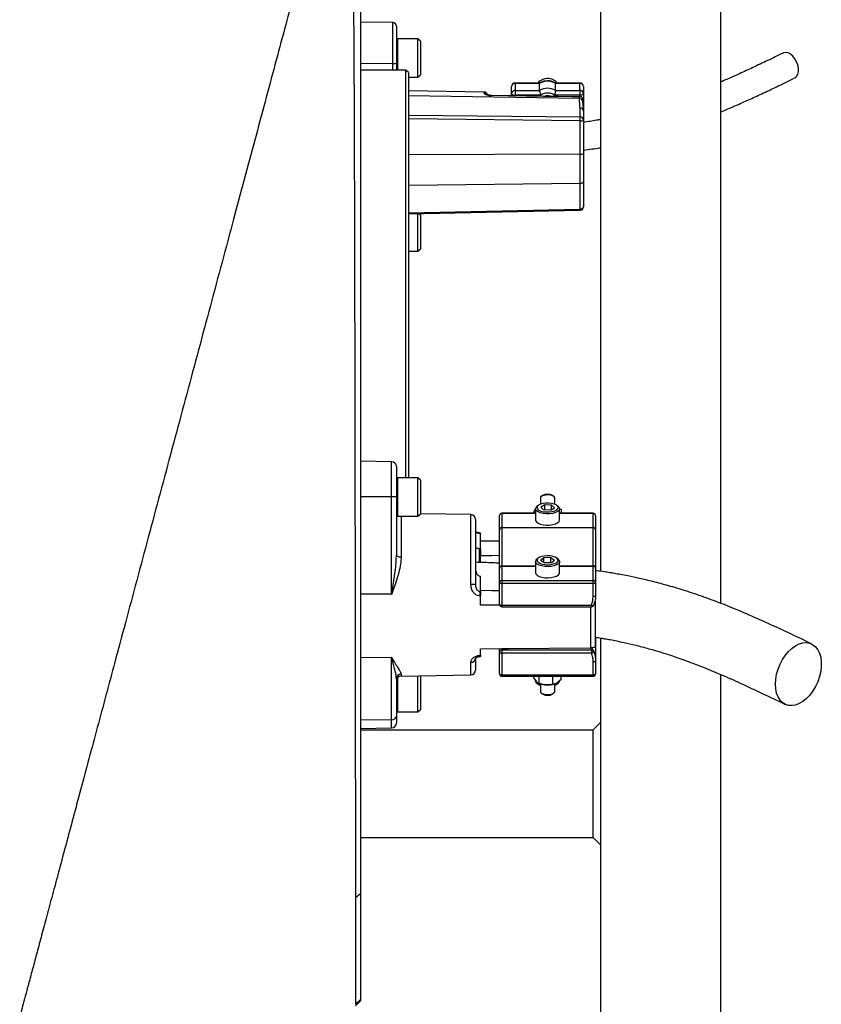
# Model space of a CAD drawing. Header units: millimetres. Extents: x 1346 to 5878, y 1699 to 4699.
# Tile 12 of 13: x 5210 to 5878, y 2570 to 3391. Entities that reach past the tile are written whole.
import ezdxf

# ---------------------------------------------------------------- set-up
doc = ezdxf.new("R2010")
doc.units = ezdxf.units.MM
doc.header["$LTSCALE"] = 2

msp = doc.modelspace()

# ---------------------------------------------------------------- linework, layer by layer
at = {"color": 7, "linetype": 'Continuous', "lineweight": 25}
for p, q in [((5694.36, 3642.82), (5694.36, 2930.89)), ((5794.36, 3642.82), (5794.36, 2904.29)), ((5494.36, 3614.81), (5494.36, 2662.31)), ((5521.41, 3388.35), (5494.36, 3388.82)), ((5524.36, 3385.35), (5524.36, 3354.66)), ((5542.36, 3374.82), (5525.16, 3374.82)), ((5544.36, 3372.82), (5542.36, 3374.82)), ((5542.36, 3342.82), (5542.36, 3374.82)), ((5544.36, 3372.82), (5544.36, 3344.82)), ((5521.41, 3354.19), (5494.36, 3354.11)), ((5524.36, 3354.66), (5524.36, 3348.82)), ((5532.36, 3348.82), (5494.36, 3348.82)), ((5534.36, 3346.82), (5532.36, 3348.82)), ((5532.36, 3008.89), (5532.36, 3348.82)), ((5534.36, 3346.82), (5534.36, 3008.89)), ((5534.36, 3342.82), (5542.36, 3342.82)), ((5542.36, 3342.82), (5544.36, 3344.82)), ((5620.36, 3329.09), (5620.36, 3335.01)), ((5643.82, 3338.01), (5623.36, 3338.01)), ((5643.72, 3337.73), (5623.36, 3337.73)), ((5623.36, 3337.73), (5623.36, 3331.81)), ((5643.72, 3331.81), (5643.72, 3337.73)), ((5677.36, 3338.01), (5656.9, 3338.01)), ((5656.99, 3331.81), (5656.99, 3337.73)), ((5677.36, 3337.73), (5656.99, 3337.73)), ((5677.36, 3331.81), (5677.36, 3337.73)), ((5680.36, 3335.01), (5680.36, 3329.09)), ((5597.41, 3330.52), (5534.36, 3331.62)), ((5677.88, 3326.55), (5603.41, 3327.73)), ((5620.36, 3327.46), (5620.36, 3329.09)), ((5623.36, 3331.81), (5643.72, 3331.81)), ((5623.36, 3331.81), (5623.36, 3327.83)), ((5644.7, 3327.83), (5623.36, 3327.83)), ((5677.36, 3327.83), (5656.01, 3327.83)), ((5656.99, 3331.81), (5677.36, 3331.81)), ((5676.89, 3325.12), (5676.89, 3326.37)), ((5677.36, 3331.81), (5677.36, 3327.83)), ((5680.36, 3329.09), (5680.36, 3314.47)), ((5677.41, 3309.79), (5677.41, 3317.19)), ((5679.83, 3322.4), (5679.83, 3323.69)), ((5680.36, 3314.47), (5680.36, 3307.07)), ((5677.41, 3278.65), (5677.41, 3306.6)), ((5680.36, 3307.07), (5680.36, 3279.12)), ((5677.41, 3254.32), (5677.41, 3278.65)), ((5680.36, 3279.12), (5680.36, 3256.29)), ((5677.41, 3232.95), (5677.41, 3254.32)), ((5680.36, 3256.29), (5680.36, 3234.92)), ((5680.37, 3244.56), (5680.36, 3244.73)), ((5534.36, 3228.86), (5677.42, 3231.92)), ((5542.36, 3197.81), (5542.36, 3229.03)), ((5544.36, 3227.81), (5543.12, 3229.05)), ((5544.36, 3227.81), (5544.36, 3199.81)), ((5534.36, 3197.81), (5542.36, 3197.81)), ((5542.36, 3197.81), (5544.36, 3199.81)), ((5520.43, 3022.29), (5494.36, 3022.75)), ((5524.36, 3018.29), (5524.36, 2993.05)), ((5542.36, 3008.89), (5525.16, 3008.89)), ((5544.36, 3006.89), (5542.36, 3008.89)), ((5542.36, 3007.39), (5542.36, 3008.89)), ((5542.36, 2976.89), (5542.36, 3007.39)), ((5544.36, 3006.89), (5544.36, 3005.57)), ((5544.36, 3005.57), (5544.36, 2978.89)), ((5520.43, 2993.08), (5494.36, 2993.08)), ((5520.43, 2911.76), (5520.43, 2993.08)), ((5524.36, 2993.05), (5524.36, 2944.4)), ((5644.36, 2992), (5644.36, 2986.77)), ((5646.14, 2994.05), (5645.05, 2993.18)), ((5655.67, 2993.18), (5654.58, 2994.05)), ((5656.36, 2986.77), (5656.36, 2992)), ((5639.01, 2980.52), (5640.36, 2982.85)), ((5639.01, 2980.52), (5639.01, 2979.28)), ((5640.36, 2982.96), (5640.36, 2973.63)), ((5642.57, 2985.78), (5641.51, 2984.93)), ((5648, 2986.27), (5644.61, 2984.3)), ((5646.98, 2982.07), (5644.61, 2984.3)), ((5652.72, 2981.82), (5646.98, 2982.07)), ((5653.74, 2986.03), (5648, 2986.27)), ((5648, 2982.03), (5648, 2986.27)), ((5652.72, 2981.82), (5656.1, 2983.8)), ((5653.74, 2986.03), (5656.1, 2983.8)), ((5653.74, 2982.42), (5653.74, 2986.03)), ((5659.2, 2984.93), (5658.14, 2985.78)), ((5660.15, 2983.45), (5661.7, 2982.33)), ((5660.36, 2973.63), (5660.36, 2982.96)), ((5661.7, 2982.33), (5661.7, 2979.28)), ((5525.16, 2976.89), (5542.36, 2976.89)), ((5542.36, 2976.89), (5544.36, 2978.89)), ((5586.43, 2978.13), (5544.34, 2978.87)), ((5590.36, 2974.13), (5590.36, 2919.43)), ((5610.36, 2965.58), (5610.36, 2977.28)), ((5640.36, 2979.28), (5612.36, 2979.28)), ((5612.36, 2979.09), (5612.36, 2967.39)), ((5688.36, 2979.28), (5660.36, 2979.28)), ((5688.36, 2967.39), (5688.36, 2979.09)), ((5690.36, 2977.28), (5690.36, 2965.58)), ((5590.61, 2968.45), (5590.36, 2968.45)), ((5590.61, 2966.79), (5590.36, 2966.79)), ((5610.36, 2965.23), (5610.36, 2965.58)), ((5610.36, 2933.88), (5610.36, 2965.23)), ((5612.36, 2967.39), (5612.36, 2967.22)), ((5612.36, 2967.39), (5688.36, 2967.39)), ((5612.36, 2967.22), (5612.36, 2935.35)), ((5688.36, 2967.22), (5612.36, 2967.22)), ((5688.36, 2967.22), (5688.36, 2967.39)), ((5688.36, 2935.35), (5688.36, 2967.22)), ((5690.36, 2965.58), (5690.36, 2965.23)), ((5690.36, 2965.23), (5690.36, 2933.88)), ((5590.61, 2963.15), (5590.36, 2963.15)), ((5590.61, 2958.55), (5590.36, 2958.55)), ((5594.29, 2962.38), (5594.29, 2949.59)), ((5594.36, 2962.38), (5594.29, 2962.38)), ((5594.36, 2962.75), (5594.3, 2962.75)), ((5594.36, 2949.59), (5594.36, 2962.38)), ((5594.36, 2956.33), (5610.36, 2956.2)), ((5593.62, 2938.51), (5593.62, 2949.58)), ((5594.36, 2949.59), (5594.29, 2949.59)), ((5594.36, 2949.59), (5594.36, 2944.12)), ((5642.57, 2941.83), (5641.51, 2940.98)), ((5647.28, 2942.16), (5644.59, 2940)), ((5647.67, 2937.94), (5644.59, 2940)), ((5653.04, 2942.26), (5647.28, 2942.16)), ((5647.28, 2938.2), (5647.28, 2942.16)), ((5653.04, 2942.26), (5656.13, 2940.19)), ((5653.04, 2938.03), (5653.04, 2942.26)), ((5653.44, 2938.03), (5656.13, 2940.19)), ((5659.2, 2940.98), (5658.14, 2941.83)), ((5610.36, 2933.19), (5610.36, 2933.88)), ((5610.36, 2921.49), (5610.36, 2933.19)), ((5612.36, 2935.35), (5612.36, 2935)), ((5612.36, 2935), (5612.36, 2923.3)), ((5640.36, 2939.01), (5640.36, 2929.67)), ((5653.44, 2938.03), (5647.67, 2937.94)), ((5660.36, 2929.67), (5660.36, 2939.01)), ((5688.36, 2935), (5688.36, 2935.35)), ((5688.36, 2923.3), (5688.36, 2935)), ((5690.36, 2933.88), (5690.36, 2933.19)), ((5690.36, 2933.19), (5690.36, 2921.49)), ((5594.29, 2926.84), (5594.29, 2914.05)), ((5594.29, 2926.84), (5594.36, 2926.84)), ((5594.36, 2914.05), (5594.36, 2926.84)), ((5612.36, 2923.3), (5612.36, 2920.65)), ((5612.36, 2923.3), (5688.36, 2923.3)), ((5688.36, 2920.65), (5688.36, 2923.3)), ((5610.36, 2903.36), (5610.36, 2921.49)), ((5688.36, 2920.65), (5612.36, 2920.65)), ((5612.36, 2920.65), (5612.36, 2902.52)), ((5688.36, 2909.68), (5688.36, 2920.65)), ((5690.36, 2921.49), (5690.36, 2910.53)), ((5520.43, 2911.76), (5494.36, 2911.76)), ((5594.29, 2914.05), (5594.36, 2914.05)), ((5594.36, 2910.37), (5594.29, 2910.37)), ((5594.36, 2902.56), (5594.36, 2910.37)), ((5610.51, 2902.69), (5594.36, 2902.56)), ((5612.36, 2902.52), (5686.96, 2902.52)), ((5612.36, 2901.36), (5686.96, 2901.36)), ((5690.35, 2868.73), (5690.35, 2905.11)), ((5690.36, 2875.72), (5690.36, 2856.33)), ((5694.36, 2875.3), (5694.36, 1734.82)), ((5594.36, 2866.31), (5612.36, 2866.45)), ((5594.36, 2860.86), (5594.36, 2866.31)), ((5610.36, 2863.49), (5610.36, 2866.44)), ((5612.36, 2866.45), (5612.36, 2865.3)), ((5612.36, 2865.3), (5612.36, 2862.64)), ((5612.36, 2865.3), (5686.96, 2865.3)), ((5686.01, 2867.02), (5686.42, 2867.02)), ((5686.96, 2865.3), (5686.01, 2867.02)), ((5686.96, 2865.3), (5686.96, 2862.64)), ((5520.43, 2858.97), (5494.36, 2858.62)), ((5520.43, 2807.1), (5520.43, 2858.97)), ((5590.36, 2858.39), (5590.36, 2848.5)), ((5594.29, 2860.86), (5594.36, 2860.86)), ((5594.3, 2859.88), (5594.36, 2859.89)), ((5594.36, 2860.26), (5594.36, 2860.86)), ((5610.36, 2845.36), (5610.36, 2863.49)), ((5686.96, 2862.64), (5612.36, 2862.64)), ((5612.36, 2862.64), (5612.36, 2844.52)), ((5688.8, 2864.26), (5688.76, 2864.35)), ((5590.36, 2856.52), (5590.61, 2856.52)), ((5688.36, 2844.52), (5688.36, 2855.48)), ((5690.36, 2856.33), (5690.36, 2845.36)), ((5524.36, 2841.21), (5524.36, 2810.18)), ((5528.29, 2843.49), (5586.43, 2844.5)), ((5542.36, 2813.75), (5542.36, 2843.74)), ((5544.36, 2843.75), (5544.34, 2843.77)), ((5544.36, 2843.75), (5544.36, 2842.44)), ((5544.36, 2842.44), (5544.36, 2815.75)), ((5612.36, 2844.52), (5688.36, 2844.52)), ((5612.36, 2843.36), (5688.36, 2843.36)), ((5638.92, 2841.87), (5638.92, 2843.36)), ((5638.92, 2841.87), (5641.1, 2838.81)), ((5643.28, 2837.36), (5643.28, 2843.36)), ((5654.72, 2836.69), (5654.72, 2843.36)), ((5661.8, 2840.55), (5661.8, 2843.36)), ((5794.36, 2845), (5794.36, 1734.82)), ((5641.51, 2837.71), (5642.57, 2836.86)), ((5643.66, 2837.24), (5644.46, 2836.99)), ((5644.36, 2837.02), (5644.36, 2830.64)), ((5656.25, 2836.99), (5656.54, 2837.08)), ((5656.36, 2830.64), (5656.36, 2837.02)), ((5658.14, 2836.86), (5659.2, 2837.71)), ((5661.8, 2840.55), (5658.26, 2837.81)), ((5645.05, 2829.46), (5646.14, 2828.59)), ((5654.58, 2828.59), (5655.67, 2829.46)), ((5524.36, 2810.18), (5524.36, 2804.35)), ((5525.16, 2813.75), (5542.36, 2813.75)), ((5542.36, 2813.75), (5544.36, 2815.75)), ((5520.43, 2807.1), (5494.36, 2806.75)), ((5494.36, 2799.89), (5520.43, 2800.35)), ((5688.36, 2798.82), (5694.36, 2804.82)), ((5494.36, 2798.82), (5688.36, 2798.82)), ((5688.36, 2708.82), (5688.36, 2798.82)), ((5494.36, 2708.82), (5688.36, 2708.82)), ((5688.36, 2708.82), (5694.36, 2702.82)), ((5490.27, 2658.99), (5494.36, 2662.31)), ((5494.36, 2662.31), (5494.36, 2573.91)), ((5490.17, 2568.63), (5494.36, 2572.82)), ((5490.28, 2569.85), (5494.36, 2573.91)), ((5494.36, 2573.91), (5494.36, 2572.82))]:
    msp.add_line(p, q, dxfattribs=at)
at = {"color": 8, "linetype": 'Continuous', "lineweight": 25}
for p, q in [((5521.41, 3354.19), (5521.41, 3388.35)), ((5525.16, 3374.82), (5525.16, 3348.82)), ((5521.41, 3348.82), (5521.41, 3354.19)), ((5623.36, 3338.01), (5623.36, 3337.73)), ((5677.36, 3338.01), (5677.36, 3337.73)), ((5676.89, 3325.12), (5534.36, 3327.38)), ((5597.41, 3329.49), (5597.41, 3330.52)), ((5623.36, 3327.83), (5623.36, 3327.42)), ((5677.36, 3326.56), (5677.36, 3327.83)), ((5534.36, 3311.26), (5677.41, 3309.79)), ((5677.41, 3306.6), (5534.36, 3308.07)), ((5677.41, 3278.65), (5534.36, 3278.26)), ((5677.41, 3254.32), (5534.36, 3252.69)), ((5534.36, 3229.9), (5677.41, 3232.95)), ((5520.43, 2993.08), (5520.43, 3022.29)), ((5525.16, 3008.89), (5525.16, 3007.39)), ((5525.16, 3007.39), (5525.16, 2976.89)), ((5528.29, 2976.89), (5528.29, 2942.56)), ((5586.43, 2919.95), (5586.43, 2978.13)), ((5612.36, 2979.28), (5612.36, 2979.09)), ((5640.36, 2979.09), (5612.36, 2979.09)), ((5688.36, 2979.09), (5660.36, 2979.09)), ((5688.36, 2979.09), (5688.36, 2979.28)), ((5594.29, 2949.59), (5594.29, 2938.28)), ((5612.36, 2935.35), (5640.36, 2935.35)), ((5640.36, 2935), (5612.36, 2935)), ((5660.36, 2935.35), (5688.36, 2935.35)), ((5688.36, 2935), (5660.36, 2935)), ((5612.36, 2902.52), (5612.36, 2901.36)), ((5686.42, 2867.02), (5686.42, 2901.36)), ((5686.96, 2902.52), (5686.96, 2901.36)), ((5586.43, 2844.5), (5586.43, 2855.02)), ((5525.16, 2841.89), (5525.16, 2813.75)), ((5528.29, 2845.12), (5528.29, 2843.49)), ((5612.36, 2844.52), (5612.36, 2843.36)), ((5688.36, 2843.36), (5688.36, 2844.52)), ((5520.43, 2800.35), (5520.43, 2807.1))]:
    msp.add_line(p, q, dxfattribs=at)
at = {"color": 7, "linetype": 'Continuous', "lineweight": 25, "flags": 128}
for points in [[(5856, 3341.98), (5856.49, 3342.25), (5857.86, 3343.56), (5858.83, 3345.43), (5859.33, 3347.74), (5859.33, 3350.35), (5858.83, 3353.1), (5857.86, 3355.81), (5856.49, 3358.31), (5854.79, 3360.45), (5852.88, 3362.09), (5850.88, 3363.13), (5848.91, 3363.5), (5847.1, 3363.18), (5846.78, 3363.04)], [(5676.89, 3326.37), (5670.89, 3326.47), (5646.89, 3326.85), (5603.41, 3327.54)], [(5620.36, 3329.09), (5620.42, 3328.85), (5620.59, 3328.61), (5620.86, 3328.39), (5621.24, 3328.2), (5621.69, 3328.04), (5622.21, 3327.92), (5622.77, 3327.85), (5623.36, 3327.83)], [(5680.36, 3329.09), (5680.3, 3328.85), (5680.13, 3328.61), (5679.85, 3328.39), (5679.48, 3328.2), (5679.02, 3328.04), (5678.51, 3327.92), (5677.94, 3327.85), (5677.36, 3327.83)], [(5677.41, 3254.32), (5677.99, 3254.37), (5678.54, 3254.48), (5679.05, 3254.67), (5679.5, 3254.91), (5679.86, 3255.21), (5680.13, 3255.55), (5680.3, 3255.91), (5680.36, 3256.29)], [(5677.41, 3232.95), (5677.99, 3233), (5678.54, 3233.11), (5679.05, 3233.3), (5679.5, 3233.54), (5679.86, 3233.84), (5680.13, 3234.18), (5680.3, 3234.54), (5680.36, 3234.92)], [(5656.36, 2992), (5656.34, 2992.18), (5655.83, 2993.04), (5654.66, 2993.77), (5652.97, 2994.28), (5650.97, 2994.52), (5648.89, 2994.46), (5646.99, 2994.1), (5645.49, 2993.48), (5644.59, 2992.69), (5644.36, 2992)], [(5649.34, 2978.76), (5646.69, 2979.03), (5644.32, 2979.59), (5642.39, 2980.41), (5641.06, 2981.41), (5640.41, 2982.53), (5640.5, 2983.68), (5641.33, 2984.77), (5641.51, 2984.93)], [(5649.46, 2980.35), (5651.96, 2980.39), (5654.34, 2980.73), (5656.39, 2981.34), (5657.95, 2982.17), (5658.89, 2983.15), (5659.15, 2984.2), (5658.69, 2985.24), (5657.56, 2986.18), (5655.85, 2986.96), (5653.68, 2987.49), (5651.25, 2987.75), (5648.75, 2987.7), (5646.38, 2987.37), (5644.33, 2986.76), (5642.77, 2985.93), (5641.82, 2984.95), (5641.56, 2983.9), (5642.02, 2982.86), (5643.15, 2981.91), (5644.87, 2981.14), (5647.03, 2980.61), (5649.46, 2980.35)], [(5659.2, 2984.93), (5660.07, 2983.96), (5660.35, 2982.82), (5659.89, 2981.68), (5658.72, 2980.64), (5656.93, 2979.78), (5654.66, 2979.14), (5652.06, 2978.8), (5649.34, 2978.76)], [(5640.36, 2973.63), (5640.41, 2973.19), (5641.06, 2972.07), (5642.39, 2971.07), (5644.32, 2970.26), (5646.69, 2969.69), (5649.34, 2969.42)], [(5649.34, 2969.42), (5652.06, 2969.46), (5654.66, 2969.81), (5656.93, 2970.44), (5658.72, 2971.31), (5659.89, 2972.35), (5660.35, 2973.48), (5660.36, 2973.63)], [(5528.29, 2942.56), (5527.52, 2942.6), (5526.78, 2942.71), (5526.1, 2942.88), (5525.5, 2943.11), (5525.02, 2943.39), (5524.66, 2943.71), (5524.43, 2944.05), (5524.36, 2944.4)], [(5594.36, 2944.12), (5603.89, 2944.2), (5610.36, 2944.25)], [(5650.75, 2934.79), (5648.04, 2934.9), (5645.5, 2935.31), (5643.32, 2936), (5641.67, 2936.92), (5640.65, 2937.99), (5640.36, 2939.13), (5640.81, 2940.27), (5641.51, 2940.98)], [(5650.71, 2936.38), (5653.17, 2936.57), (5655.4, 2937.05), (5657.23, 2937.77), (5658.5, 2938.69), (5659.11, 2939.71), (5659.01, 2940.77), (5658.21, 2941.77), (5656.77, 2942.64), (5654.82, 2943.3), (5652.5, 2943.7), (5650.01, 2943.81), (5647.55, 2943.62), (5645.31, 2943.14), (5643.48, 2942.42), (5642.21, 2941.51), (5641.6, 2940.48), (5641.7, 2939.42), (5642.5, 2938.42), (5643.94, 2937.55), (5645.9, 2936.89), (5648.21, 2936.49), (5650.71, 2936.38)], [(5659.2, 2940.98), (5659.64, 2940.58), (5660.3, 2939.46), (5660.22, 2938.31), (5659.41, 2937.21), (5657.93, 2936.25), (5655.89, 2935.49), (5653.43, 2934.99), (5650.75, 2934.79)], [(5640.36, 2929.67), (5640.65, 2928.65), (5641.67, 2927.58), (5643.32, 2926.67), (5645.5, 2925.98), (5648.04, 2925.56), (5650.75, 2925.45)], [(5650.75, 2925.45), (5653.43, 2925.65), (5655.89, 2926.15), (5657.93, 2926.91), (5659.41, 2927.88), (5660.22, 2928.98), (5660.36, 2929.67)], [(5610.36, 2914.64), (5603.89, 2914.69), (5594.36, 2914.77)], [(5612.36, 2920.65), (5611.97, 2920.66), (5611.59, 2920.71), (5611.25, 2920.79), (5610.94, 2920.89), (5610.69, 2921.02), (5610.51, 2921.17), (5610.4, 2921.33), (5610.36, 2921.49)], [(5690.36, 2921.49), (5690.32, 2921.33), (5690.21, 2921.17), (5690.02, 2921.02), (5689.77, 2920.89), (5689.47, 2920.79), (5689.12, 2920.71), (5688.75, 2920.66), (5688.36, 2920.65)], [(5690.36, 2910.53), (5690.32, 2910.36), (5690.21, 2910.2), (5690.02, 2910.06), (5689.77, 2909.93), (5689.47, 2909.82), (5689.12, 2909.74), (5688.75, 2909.7), (5688.36, 2909.68)], [(5610.36, 2903.36), (5610.4, 2903.2), (5610.51, 2903.04), (5610.69, 2902.9), (5610.94, 2902.77), (5611.25, 2902.66), (5611.59, 2902.58), (5611.97, 2902.54), (5612.36, 2902.52)], [(5688.81, 2902.61), (5688.83, 2902.71), (5688.8, 2902.91)], [(5612.36, 2866.45), (5617.59, 2866.49), (5686.01, 2867.02)], [(5840.24, 2836.78), (5840.49, 2840.89), (5841.23, 2845.11), (5842.44, 2849.32), (5844.08, 2853.43), (5846.13, 2857.32), (5848.51, 2860.9), (5851.18, 2864.07), (5854.06, 2866.75), (5857.08, 2868.87), (5860.15, 2870.37), (5863.21, 2871.22), (5866.17, 2871.39), (5868.95, 2870.89), (5871.49, 2869.71), (5873.71, 2867.9), (5875.56, 2865.5), (5876.99, 2862.58), (5877.97, 2859.2), (5878.46, 2855.45), (5878.46, 2851.44), (5877.97, 2847.27), (5876.99, 2843.04), (5875.56, 2838.86), (5873.71, 2834.85), (5871.49, 2831.1), (5868.95, 2827.72), (5866.17, 2824.79), (5863.21, 2822.38), (5860.15, 2820.56), (5857.08, 2819.38), (5854.06, 2818.87), (5851.18, 2819.04), (5848.51, 2819.88), (5846.13, 2821.37), (5844.08, 2823.49), (5842.44, 2826.16), (5841.23, 2829.32), (5840.49, 2832.9), (5840.24, 2836.78)], [(5610.36, 2863.49), (5610.4, 2863.32), (5610.51, 2863.16), (5610.69, 2863.02), (5610.94, 2862.89), (5611.25, 2862.78), (5611.59, 2862.71), (5611.97, 2862.66), (5612.36, 2862.64)], [(5688.8, 2864.26), (5688.83, 2864.09), (5688.77, 2863.88), (5688.63, 2863.66), (5688.4, 2863.43), (5688.11, 2863.2), (5687.75, 2862.99), (5687.37, 2862.8), (5686.96, 2862.64)], [(5688.36, 2855.48), (5688.75, 2855.5), (5689.12, 2855.55), (5689.47, 2855.62), (5689.77, 2855.73), (5690.02, 2855.86), (5690.21, 2856), (5690.32, 2856.16), (5690.36, 2856.33)], [(5610.36, 2845.36), (5610.4, 2845.2), (5610.51, 2845.04), (5610.69, 2844.89), (5610.94, 2844.76), (5611.25, 2844.66), (5611.59, 2844.58), (5611.97, 2844.53), (5612.36, 2844.52)], [(5688.36, 2844.52), (5688.75, 2844.53), (5689.12, 2844.58), (5689.47, 2844.66), (5689.77, 2844.76), (5690.02, 2844.89), (5690.21, 2845.04), (5690.32, 2845.2), (5690.36, 2845.36)], [(5641.51, 2837.71), (5640.65, 2838.65), (5640.36, 2839.68)], [(5644.36, 2830.64), (5644.49, 2830.1), (5645.28, 2829.28), (5646.69, 2828.63), (5648.53, 2828.22), (5650.59, 2828.1)], [(5650.59, 2828.1), (5652.63, 2828.29), (5654.39, 2828.76), (5655.67, 2829.46), (5656.3, 2830.3), (5656.36, 2830.64)]]:
    msp.add_lwpolyline(points, dxfattribs=at)
at = {"color": 8, "linetype": 'Continuous', "lineweight": 25, "flags": 128}
for points in [[(5603.41, 3327.73), (5603.41, 3327.69), (5603.41, 3327.54)], [(5686.96, 2902.52), (5687.37, 2902.4), (5687.75, 2902.33), (5688.11, 2902.31), (5688.4, 2902.34), (5688.63, 2902.42), (5688.77, 2902.55), (5688.81, 2902.61)], [(5594.3, 2859.88), (5594.3, 2859.88), (5594.3, 2859.92), (5594.3, 2860.04), (5594.3, 2860.24), (5594.29, 2860.51), (5594.29, 2860.86)]]:
    msp.add_lwpolyline(points, dxfattribs=at)
at = {"color": 7, "linetype": 'Continuous', "lineweight": 25}
for centre, radius, start, end in [((5521.36, 3385.35), 3, 0, 89), ((5525.16, 3374.02), 0.8, 90, 180), ((5522.12, 3359.2), 5.07, 261.95716, 296.20799), ((5650.35, 3331.16), 10.61, 40.20599, 111.12101), ((5623.36, 3335.01), 3, 90, 180), ((5623.22, 3334.86), 2.87, 87.32716, 177.04501), ((5649.88, 3331.87), 9.78, 110.03834, 141.09503), ((5650.36, 3326.53), 13.01, 59.35691, 120.64309), ((5650.36, 3320.62), 13.01, 59.35691, 120.64309), ((5677.36, 3335.01), 3, 0, 90), ((5677.49, 3334.86), 2.87, 2.95499, 92.67284), ((5597.36, 3327.52), 3, 13.3667, 89), ((5623.22, 3328.95), 2.87, 87.32716, 177.04501), ((5650.36, 3319.94), 9.71, 54.3499, 125.6501), ((5650.36, 3318.03), 9.34, 76.18122, 103.21651), ((5677.49, 3328.95), 2.87, 2.95499, 92.67284), ((5677.5, 3314.33), 2.86, 2.88892, 91.74573), ((5587.01, 3308.2), 90.41, 358.98922, 1.01078), ((5677.5, 3306.93), 2.86, 2.8891, 91.74556), ((5678.12, 3311.62), 5.07, 261.95663, 296.20707), ((5678.12, 3283.67), 5.07, 261.95563, 296.20751), ((5677.36, 3234.92), 3, 271.22493, 0), ((5520.36, 3018.29), 4, 0, 89), ((5525.16, 3008.09), 0.8, 90, 180), ((5521.4, 2841.68), 151.4, 88.88039, 90.36776), ((5650.36, 2987.24), 8.02, 58.22503, 121.77497), ((5525.16, 2977.69), 0.8, 180, 270), ((5586.36, 2974.13), 4, 0, 89), ((5612.36, 2977.28), 2, 90, 180), ((5612.27, 2977.18), 1.91, 87.32702, 177.0428), ((5688.36, 2977.28), 2, 0, 90), ((5688.45, 2977.18), 1.91, 2.9572, 92.67298), ((5612.27, 2965.48), 1.91, 87.32679, 177.04279), ((5612.35, 2965.22), 1.99, 89.77606, 179.76752), ((5688.45, 2965.48), 1.91, 2.95721, 92.67321), ((5688.37, 2965.22), 1.99, 0.23248, 90.22394), ((5612.13, 2933.57), 1.8, 82.62206, 169.91229), ((5612.27, 2933.09), 1.91, 87.32724, 177.04281), ((5688.59, 2933.57), 1.8, 10.08771, 97.37794), ((5688.45, 2933.09), 1.91, 2.95719, 92.67276), ((5612.27, 2921.39), 1.91, 87.32679, 177.04279), ((5688.45, 2921.39), 1.91, 2.95721, 92.67321), ((5587.38, 2912), 8.01, 68.18434, 96.84195), ((5471.5, 2912.21), 122.8, 359.14112, 0.85888), ((5612.36, 2903.36), 2, 180, 270), ((5686.96, 2903.36), 2, 270, 337.94506), ((5612.27, 2863.39), 1.91, 87.32724, 177.04281), ((5586.66, 2858.72), 3.71, 266.415, 354.81105), ((5686.96, 2863.49), 2, 22.05494, 25.6655), ((5528.31, 2841.17), 3.95, 90.29906, 179.3086), ((5528.36, 2839.49), 4, 91, 180), ((5586.36, 2848.5), 4, 271, 0), ((5612.36, 2845.36), 2, 180, 270), ((5688.36, 2845.36), 2, 270, 0), ((5645.36, 2839.78), 4.04, 200.36882, 255.63834), ((5649.95, 2855.51), 19.32, 253.48106, 267.17117), ((5650.43, 2857.21), 21.04, 266.10457, 286.07131), ((5655.54, 2839.58), 3.8, 282.38662, 341.44604), ((5657.61, 2839.97), 2.77, 305.27509, 354.0228), ((5649.99, 2834.81), 7.32, 238.23442, 274.37465), ((5650.88, 2834.35), 6.85, 267.18088, 302.66646), ((5520.78, 2810.7), 3.61, 264.38103, 351.79429), ((5525.16, 2814.55), 0.8, 180, 270), ((5520.36, 2804.35), 4, 271, 0)]:
    msp.add_arc(centre, radius, start, end, dxfattribs=at)
at = {"color": 8, "linetype": 'Continuous', "lineweight": 25}
for centre, radius, start, end in [((5597.37, 3326.47), 3.03, 41.21241, 89.18026), ((5676.96, 3322.24), 2.88, 3.25297, 91.37542), ((5644.71, 3232.06), 32.72, 359.75661, 1.5658), ((5605.69, 2962.19), 11.4, 177.16179, 179.043), ((5687.18, 2863.53), 1.78, 27.47026, 97.13183)]:
    msp.add_arc(centre, radius, start, end, dxfattribs=at)
at = {"color": 7, "linetype": 'Continuous', "lineweight": 25}
for points, knots in [([(5478.94, 3561.27), (5479.62, 3559.39), (5480.17, 3557.57), (5481.14, 3554.01), (5481.55, 3552.26), (5482.28, 3548.8), (5482.59, 3547.08), (5483.17, 3543.66), (5483.42, 3541.95), (5484.12, 3536.85), (5484.5, 3533.44), (5485.16, 3526.56), (5485.44, 3523.09), (5485.93, 3516.06), (5486.15, 3512.51), (5486.53, 3505.29), (5486.71, 3501.62), (5487.02, 3494.19), (5487.16, 3490.43), (5487.41, 3482.8), (5487.52, 3478.95), (5487.81, 3467.22), (5487.97, 3459.2), (5488.23, 3442.74), (5488.34, 3434.29), (5488.52, 3416.97), (5488.61, 3408.09), (5488.71, 3394.44), (5488.74, 3389.83), (5488.81, 3380.5), (5488.84, 3375.78), (5488.98, 3352.02), (5489.07, 3332.49), (5489.22, 3292.39), (5489.28, 3271.82), (5489.37, 3240.18), (5489.4, 3229.51), (5489.44, 3213.29), (5489.45, 3207.85), (5489.47, 3199.64), (5489.48, 3196.9), (5489.49, 3191.42), (5489.5, 3188.67), (5489.55, 3163.98), (5489.6, 3141.98), (5489.68, 3097.87), (5489.72, 3075.77), (5489.77, 3042.53), (5489.79, 3031.44), (5489.83, 3009.23), (5489.84, 2998.23), (5489.89, 2965.54), (5489.92, 2944.17), (5489.98, 2902.24), (5490.01, 2881.67), (5490.04, 2859.02), (5490.04, 2856.51), (5490.05, 2851.5), (5490.05, 2849), (5490.06, 2841.54), (5490.07, 2836.63), (5490.08, 2822.04), (5490.09, 2812.52), (5490.13, 2784.59), (5490.15, 2766.8), (5490.18, 2741.34), (5490.19, 2733.06), (5490.2, 2720.95), (5490.21, 2716.97), (5490.22, 2709.11), (5490.22, 2705.23), (5490.23, 2693.81), (5490.24, 2686.47), (5490.26, 2672.32), (5490.26, 2665.52), (5490.27, 2658.99)], [0, 0, 0, 0, 0.007812, 0.007812, 0.015625, 0.015625, 0.023437, 0.023437, 0.03125, 0.03125, 0.046875, 0.046875, 0.0625, 0.0625, 0.078125, 0.078125, 0.09375, 0.09375, 0.109375, 0.109375, 0.125, 0.125, 0.15625, 0.15625, 0.1875, 0.1875, 0.21875, 0.21875, 0.234375, 0.234375, 0.25, 0.25, 0.3125, 0.3125, 0.375, 0.375, 0.40625, 0.40625, 0.421875, 0.421875, 0.429687, 0.429687, 0.4375, 0.4375, 0.5, 0.5, 0.5625, 0.5625, 0.59375, 0.59375, 0.625, 0.625, 0.6875, 0.6875, 0.75, 0.75, 0.757812, 0.757812, 0.765625, 0.765625, 0.78125, 0.78125, 0.8125, 0.8125, 0.875, 0.875, 0.90625, 0.90625, 0.921875, 0.921875, 0.9375, 0.9375, 0.96875, 0.96875, 1, 1, 1, 1]), ([(5473.88, 3542.39), (5472.44, 3537.03), (5469.57, 3526.32), (5464.56, 3507.61), (5458.92, 3486.55), (5452.57, 3462.86), (5445.81, 3437.63), (5438.68, 3411.03), (5431.15, 3382.93), (5423.23, 3353.35), (5414.93, 3322.4), (5406.38, 3290.47), (5397.62, 3257.79), (5388.52, 3223.82), (5379.08, 3188.61), (5369.34, 3152.25), (5359.51, 3115.56), (5349.66, 3078.79), (5339.78, 3041.92), (5329.9, 3005.06), (5320.06, 2968.34), (5310.36, 2932.12), (5300.85, 2896.65), (5292.12, 2864.06), (5284.14, 2834.28), (5276.87, 2807.14), (5269.82, 2780.84), (5263.04, 2755.52), (5256.56, 2731.36), (5250.48, 2708.66), (5244.82, 2687.52), (5239.57, 2667.94), (5234.7, 2649.78), (5230.25, 2633.15), (5226.22, 2618.11), (5222.56, 2604.44), (5219.26, 2592.14), (5216.32, 2581.18), (5213.87, 2572.02), (5211.92, 2564.76), (5210.92, 2561), (5210.51, 2559.5), (5210.47, 2559.33)], [0, 0, 0, 0, 0.02258, 0.045159, 0.070938, 0.096799, 0.122692, 0.148559, 0.174342, 0.200844, 0.227426, 0.254038, 0.280626, 0.307132, 0.335211, 0.363383, 0.391585, 0.419755, 0.447831, 0.476364, 0.504994, 0.533658, 0.562291, 0.590825, 0.614505, 0.638267, 0.662065, 0.685853, 0.709594, 0.73326, 0.756329, 0.779486, 0.80269, 0.825897, 0.849059, 0.872131, 0.897045, 0.922026, 0.947022, 0.971989, 0.99689, 1, 1, 1, 1]), ([(5846.78, 3363.04), (5842.36, 3360.91), (5833.93, 3356.85), (5821.8, 3351.08), (5810.7, 3345.95), (5801.7, 3341.88), (5796.32, 3339.56), (5794.36, 3338.71)], [0, 0, 0, 0, 0.2576228, 0.4921436, 0.7034928, 0.8917027, 1, 1, 1, 1]), ([(5794.36, 3313.75), (5796.09, 3314.47), (5800.99, 3316.51), (5809.24, 3320.1), (5819.5, 3324.7), (5830.74, 3329.91), (5843.02, 3335.74), (5851.54, 3339.83), (5855.99, 3341.98)], [0, 0, 0, 0, 0.079995, 0.226605, 0.39043, 0.573902, 0.777064, 1, 1, 1, 1]), ([(5643.79, 3337.98), (5643.79, 3337.99), (5643.73, 3338.01), (5643.73, 3337.86), (5643.72, 3337.73)], [0, 0, 0, 0, 0.1263801, 1, 1, 1, 1]), ([(5656.92, 3337.98), (5656.79, 3338.07), (5655.9, 3338.65), (5654.03, 3339.37), (5651.31, 3339.89), (5648.53, 3339.78), (5645.95, 3339.17), (5644.47, 3338.35), (5643.79, 3337.98)], [0, 0, 0, 0, 0.0354, 0.232951, 0.431526, 0.63111, 0.831398, 1, 1, 1, 1]), ([(5656.92, 3337.98), (5656.93, 3337.99), (5656.98, 3338.01), (5656.99, 3337.86), (5656.99, 3337.73)], [0, 0, 0, 0, 0.125218, 1, 1, 1, 1]), ([(5597.41, 3329.49), (5597.44, 3329.38), (5597.52, 3329.1), (5598.24, 3328.59), (5599.58, 3328.06), (5601.38, 3327.65), (5602.74, 3327.57), (5603.41, 3327.54)], [0, 0, 0, 0, 0.15644, 0.373174, 0.586059, 0.794617, 1, 1, 1, 1]), ([(5603.4, 3327.73), (5603.4, 3327.73), (5602.89, 3327.73), (5601.84, 3327.83), (5600.58, 3328.07), (5599.81, 3328.32), (5599.5, 3328.47), (5599.51, 3328.46), (5599.51, 3328.46)], [0, 0, 0, 0, 0.000669, 0.269115, 0.541165, 0.76467, 0.932213, 1, 1, 1, 1]), ([(5643.72, 3331.81), (5643.73, 3331.65), (5643.75, 3331.31), (5643.9, 3330.51), (5644.12, 3329.57), (5644.4, 3328.65), (5644.61, 3328.07), (5644.7, 3327.83), (5644.7, 3327.83)], [0, 0, 0, 0, 0.20226, 0.404409, 0.60996, 0.823838, 0.995948, 1, 1, 1, 1]), ([(5656.99, 3331.81), (5656.98, 3331.65), (5656.96, 3331.31), (5656.82, 3330.51), (5656.59, 3329.57), (5656.32, 3328.65), (5656.11, 3328.07), (5656.02, 3327.83), (5656.01, 3327.83)], [0, 0, 0, 0, 0.20226, 0.404409, 0.60996, 0.823838, 0.995948, 1, 1, 1, 1]), ([(5679.04, 3326.2), (5678.87, 3326.3), (5678.37, 3326.58), (5677.61, 3326.58), (5677.05, 3326.43), (5676.89, 3326.38), (5676.89, 3326.37)], [0, 0, 0, 0, 0.26645, 0.785895, 0.995141, 1, 1, 1, 1]), ([(5677.41, 3317.19), (5677.31, 3318.51), (5677.11, 3321.16), (5676.96, 3323.8), (5676.89, 3325.12)], [0, 0, 0, 0, 0.500035, 1, 1, 1, 1]), ([(5679.78, 3323.36), (5679.81, 3323.55), (5679.87, 3324.14), (5679.69, 3325.15), (5679.26, 3325.85), (5679.04, 3326.2)], [0, 0, 0, 0, 0.193187, 0.595371, 1, 1, 1, 1]), ([(5680.33, 3314.6), (5680.34, 3314.81), (5680.38, 3315.98), (5680.12, 3318.31), (5679.83, 3320.69), (5679.86, 3322.08), (5679.86, 3322.4)], [0, 0, 0, 0, 0.06994, 0.391707, 0.861946, 1, 1, 1, 1]), ([(5694.36, 3307.53), (5693.29, 3307.33), (5688.76, 3306.45), (5683.99, 3305.81), (5680.34, 3305.32)], [0, 0, 0, 0, 0.234869, 1, 1, 1, 1]), ([(5680.37, 3282.09), (5684.98, 3282.69), (5689.72, 3283.29), (5694.24, 3284.14), (5694.36, 3284.16)], [0, 0, 0, 0, 0.974997, 1, 1, 1, 1]), ([(5594.3, 2962.78), (5594.17, 2962.77), (5593.61, 2962.75), (5592.6, 2962.97), (5591.5, 2963.38), (5590.71, 2963.9), (5590.35, 2964.36), (5590.35, 2964.36), (5590.36, 2964.37)], [0, 0, 0, 0, 0.048399, 0.219925, 0.396507, 0.590608, 0.807438, 1, 1, 1, 1]), ([(5594.29, 2962.38), (5594.16, 2962.38), (5593.64, 2962.41), (5593.08, 2962.5), (5592.3, 2962.69), (5591.85, 2962.86), (5591.11, 2963.22), (5590.49, 2963.71), (5590.4, 2964.06), (5590.36, 2964.25)], [0, 0, 0, 0, 0.049508, 0.202323, 0.223831, 0.401938, 0.436554, 0.706726, 1, 1, 1, 1]), ([(5594.36, 2962.73), (5594.36, 2962.71), (5594.36, 2962.68), (5594.36, 2962.45), (5594.36, 2962.38)], [0, 0, 0, 0, 0.686005, 1, 1, 1, 1]), ([(5593.62, 2949.58), (5593.5, 2949.59), (5593.07, 2949.63), (5592.25, 2949.78), (5591.25, 2950.11), (5590.49, 2950.58), (5590.4, 2950.83), (5590.36, 2950.96)], [0, 0, 0, 0, 0.046051, 0.178726, 0.36969, 0.657904, 1, 1, 1, 1]), ([(5594.29, 2949.59), (5594.1, 2949.59), (5593.87, 2949.59), (5593.66, 2949.58), (5593.62, 2949.58)], [0, 0, 0, 0, 0.797283, 1, 1, 1, 1]), ([(5520.43, 2911.76), (5520.43, 2911.78), (5521.28, 2916.89), (5522.56, 2924.52), (5523.83, 2934.6), (5524.31, 2940.38), (5524.35, 2943.63), (5524.36, 2944.4)], [0, 0, 0, 0, 0.002286, 0.467146, 0.696954, 0.928045, 1, 1, 1, 1]), ([(5528.29, 2942.56), (5528.27, 2941.83), (5528.19, 2938.83), (5527.27, 2933.37), (5525.34, 2926.23), (5523, 2919.04), (5521.29, 2914.21), (5520.44, 2911.78), (5520.43, 2911.76)], [0, 0, 0, 0, 0.073771, 0.304752, 0.536258, 0.76698, 0.997774, 1, 1, 1, 1]), ([(5610.36, 2937.65), (5608.48, 2937.74), (5601.82, 2938.04), (5595.15, 2938.25), (5590.36, 2938.4)], [0, 0, 0, 0, 0.28188, 1, 1, 1, 1]), ([(5590.36, 2932.72), (5590.45, 2931.59), (5590.58, 2930.03), (5591.69, 2928.19), (5592.63, 2927.32), (5593.36, 2927.06), (5593.62, 2926.98)], [0, 0, 0, 0, 0.4999569, 0.6966425, 0.8950922, 1, 1, 1, 1]), ([(5870.4, 2870.32), (5863.79, 2873.49), (5851.04, 2879.62), (5832.29, 2888.35), (5814.43, 2896.24), (5797.4, 2903.24), (5781.19, 2909.32), (5765.89, 2914.47), (5751.71, 2918.74), (5738.86, 2922.17), (5727.57, 2924.86), (5718.49, 2926.78), (5711.53, 2928.11), (5706.52, 2929), (5702.09, 2929.74), (5697.19, 2930.5), (5693.19, 2931.09), (5690.69, 2931.41), (5690.36, 2931.45)], [0, 0, 0, 0, 0.127577, 0.246228, 0.356245, 0.457658, 0.550248, 0.633902, 0.708547, 0.773827, 0.829405, 0.875162, 0.904689, 0.927937, 0.945193, 0.966121, 0.9955, 1, 1, 1, 1]), ([(5593.62, 2926.98), (5593.66, 2926.96), (5593.87, 2926.88), (5594.1, 2926.86), (5594.29, 2926.84)], [0, 0, 0, 0, 0.202725, 1, 1, 1, 1]), ([(5594.29, 2910.37), (5593.45, 2910.47), (5591.78, 2910.67), (5589.56, 2912.09), (5587.82, 2914.17), (5586.65, 2916.88), (5586.5, 2918.9), (5586.43, 2919.95)], [0, 0, 0, 0, 0.181757, 0.36587, 0.558185, 0.769184, 1, 1, 1, 1]), ([(5590.36, 2919.43), (5590.39, 2918.83), (5590.46, 2917.72), (5591.03, 2916.19), (5591.89, 2915.01), (5592.95, 2914.29), (5593.79, 2914.07), (5594.21, 2914.05), (5594.29, 2914.05)], [0, 0, 0, 0, 0.25717, 0.478804, 0.66761, 0.837588, 0.969713, 1, 1, 1, 1]), ([(5594.36, 2914.05), (5594.36, 2913.82), (5594.36, 2913.36), (5594.36, 2912.23), (5594.36, 2911.18), (5594.36, 2910.55), (5594.36, 2910.37)], [0, 0, 0, 0, 0.2935578, 0.5871158, 0.8806535, 1, 1, 1, 1]), ([(5686.96, 2902.52), (5687, 2902.62), (5687.91, 2904.9), (5688.14, 2907.34), (5688.36, 2909.68)], [0, 0, 0, 0, 0.044, 1, 1, 1, 1]), ([(5690.36, 2910.53), (5690.3, 2909.33), (5690.18, 2906.73), (5689.28, 2904.25), (5688.8, 2902.91)], [0, 0, 0, 0, 0.458113, 1, 1, 1, 1]), ([(5690.35, 2905.1), (5690.35, 2905.31), (5690.34, 2905.75), (5690.04, 2906.17), (5689.87, 2906.39)], [0, 0, 0, 0, 0.479095, 1, 1, 1, 1]), ([(5689.05, 2903.75), (5689.08, 2903.76), (5689.47, 2903.88), (5689.96, 2904.24), (5690.33, 2904.7), (5690.35, 2905), (5690.35, 2905.1)], [0, 0, 0, 0, 0.02627, 0.40594, 0.80435, 1, 1, 1, 1]), ([(5690.35, 2875.93), (5691.8, 2875.71), (5694.39, 2875.31), (5698.41, 2874.62), (5702.88, 2873.82), (5709.01, 2872.62), (5716.99, 2870.91), (5726.87, 2868.52), (5738.2, 2865.45), (5750.82, 2861.59), (5764.6, 2856.88), (5779.43, 2851.26), (5795.23, 2844.71), (5812.03, 2837.23), (5829.85, 2828.87), (5842.03, 2823), (5848.36, 2819.95)], [0, 0, 0, 0, 0.021947, 0.039292, 0.061997, 0.091491, 0.135883, 0.190174, 0.254489, 0.328962, 0.413776, 0.509231, 0.615563, 0.73284, 0.861054, 1, 1, 1, 1]), ([(5690.35, 2868.84), (5690.34, 2868.72), (5690.31, 2868.38), (5689.83, 2867.85), (5688.88, 2867.38), (5687.68, 2867.08), (5686.82, 2867.04), (5686.42, 2867.02)], [0, 0, 0, 0, 0.1410662, 0.3741304, 0.6010618, 0.8168566, 1, 1, 1, 1]), ([(5687.16, 2867.08), (5687.64, 2866.35), (5688.24, 2865.42), (5688.7, 2864.47), (5688.8, 2864.26)], [0, 0, 0, 0, 0.783307, 1, 1, 1, 1]), ([(5520.43, 2858.97), (5520.44, 2858.96), (5520.72, 2858.45), (5521.95, 2856.29), (5524.1, 2852.83), (5526.32, 2849.36), (5527.93, 2846.76), (5528.17, 2845.67), (5528.29, 2845.12)], [0, 0, 0, 0, 0.002226, 0.076482, 0.335855, 0.595039, 0.797769, 1, 1, 1, 1]), ([(5524.36, 2841.21), (5524.29, 2842.19), (5524.17, 2844.16), (5523.09, 2849.15), (5521.71, 2854.15), (5520.61, 2858.26), (5520.43, 2858.96), (5520.43, 2858.97)], [0, 0, 0, 0, 0.199841, 0.401094, 0.899212, 0.997714, 1, 1, 1, 1]), ([(5586.43, 2855.02), (5586.53, 2855.69), (5586.72, 2857.03), (5588.38, 2858.95), (5590.78, 2860.3), (5592.89, 2860.8), (5594.03, 2860.85), (5594.29, 2860.86)], [0, 0, 0, 0, 0.264352, 0.526603, 0.750393, 0.944219, 1, 1, 1, 1]), ([(5590.34, 2858.25), (5590.34, 2858.25), (5590.33, 2858.19), (5590.4, 2858.41), (5590.92, 2858.91), (5591.89, 2859.43), (5593.05, 2859.8), (5593.89, 2859.85), (5594.3, 2859.87)], [0, 0, 0, 0, 0.021728, 0.256083, 0.48365, 0.675198, 0.84317, 1, 1, 1, 1]), ([(5594.36, 2860.86), (5594.36, 2860.61), (5594.36, 2860.1), (5594.36, 2859.83), (5594.36, 2859.9), (5594.36, 2859.91)], [0, 0, 0, 0, 0.473704, 0.947416, 1, 1, 1, 1]), ([(5688.36, 2855.48), (5688.3, 2856.68), (5688.18, 2859.13), (5687.37, 2861.46), (5686.96, 2862.64)], [0, 0, 0, 0, 0.492253, 1, 1, 1, 1]), ([(5688.8, 2864.26), (5688.84, 2864.15), (5689.37, 2862.84), (5690.15, 2860.22), (5690.29, 2857.64), (5690.36, 2856.33)], [0, 0, 0, 0, 0.043868, 0.514837, 1, 1, 1, 1]), ([(5641.1, 2838.81), (5641.15, 2838.75), (5641.89, 2838), (5642.61, 2837.67), (5643.28, 2837.36)], [0, 0, 0, 0, 0.070196, 1, 1, 1, 1]), ([(5649, 2836.22), (5647.5, 2836.4), (5645.57, 2836.64), (5643.7, 2837.22), (5643.28, 2837.36)], [0, 0, 0, 0, 0.77308, 1, 1, 1, 1]), ([(5654.72, 2836.69), (5653.29, 2836.45), (5651.41, 2836.13), (5649.47, 2836.2), (5649, 2836.22)], [0, 0, 0, 0, 0.755653, 1, 1, 1, 1]), ([(5658.26, 2837.81), (5658.17, 2837.77), (5656.98, 2837.13), (5655.81, 2836.9), (5654.72, 2836.69)], [0, 0, 0, 0, 0.0702248, 1, 1, 1, 1]), ([(5490.27, 2658.99), (5490.28, 2653.93), (5490.29, 2643.81), (5490.31, 2630.19), (5490.33, 2617.65), (5490.34, 2606.4), (5490.35, 2596.48), (5490.35, 2588.11), (5490.35, 2581.29), (5490.33, 2575.96), (5490.33, 2571.99), (5490.3, 2570.56), (5490.28, 2569.85)], [0, 0, 0, 0, 0.0990625, 0.1982013, 0.2972638, 0.3992035, 0.5012262, 0.6031661, 0.7017661, 0.8003662, 0.900181, 1, 1, 1, 1])]:
    msp.add_open_spline(points, degree=3, knots=knots, dxfattribs=at)
at = {"color": 8, "linetype": 'Continuous', "lineweight": 25}
msp.add_open_spline([(5590.92, 2859.21), (5590.98, 2859.27), (5591.19, 2859.47), (5591.9, 2859.82), (5592.94, 2860.13), (5593.79, 2860.24), (5594.21, 2860.26), (5594.29, 2860.26)], degree=3, knots=[0, 0, 0, 0, 0.138528, 0.450603, 0.731553, 0.949939, 1, 1, 1, 1], dxfattribs=at)

doc.saveas('drawing.dxf')
